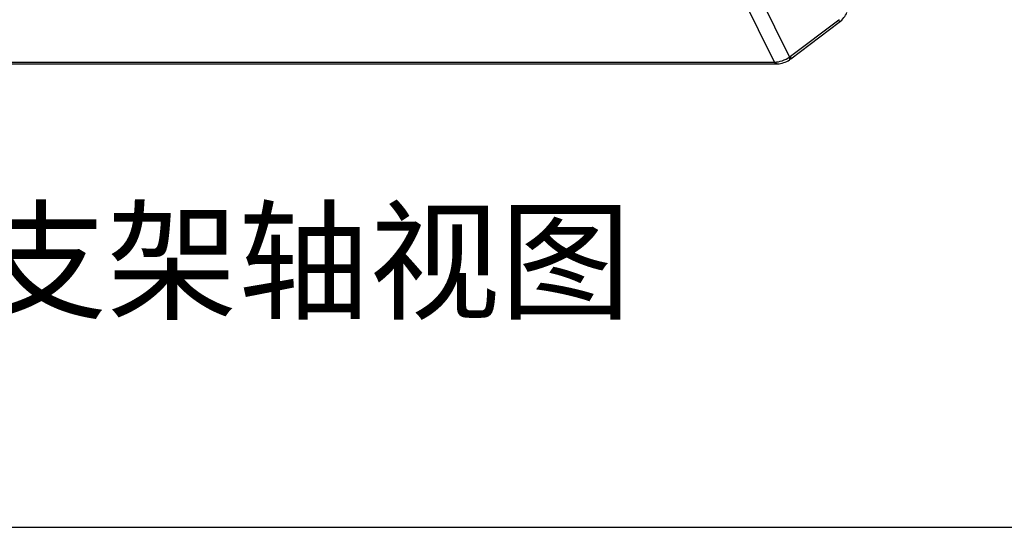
# Model space of a CAD drawing. Header units: millimetres. Extents: x 0 to 420, y 0 to 297.
# Tile 14 of 54: x 94 to 156, y 0 to 32. Entities that reach past the tile are written whole.
import ezdxf

# ---------------------------------------------------------------- set-up
doc = ezdxf.new("R2010")
doc.units = ezdxf.units.MM
doc.header["$LTSCALE"] = 23.1
doc.layers.get('0').update_dxf_attribs({"linetype": 'CONTINUOUS'})
doc.layers.add('00_COMPONENTS', color=7, linetype='CONTINUOUS')
doc.layers.add('50_ALL_DETAILS', color=7, linetype='CONTINUOUS')
doc.styles.get("Standard").update_dxf_attribs({"font": 'simfang.ttf'})

msp = doc.modelspace()

# ---------------------------------------------------------------- linework, layer by layer
at = {"color": 7}
msp.add_line((0, 0), (420, 0), dxfattribs=at)
at = {"layer": '00_COMPONENTS', "color": 7}
for p, q in [((141.2433, 29.0542), (138.5664, 34.5092)), ((142.1853, 29.376), (139.4628, 34.9238)), ((142.2515, 29.4234), (145.2606, 31.7033)), ((142.2775, 29.2615), (145.2865, 31.5413)), ((145.2606, 31.7033), (145.2865, 31.5413)), ((145.2664, 31.7077), (145.2945, 31.5474)), ((70.9384, 29.0538), (141.2119, 29.0538)), ((71.1159, 28.9457), (141.3895, 28.9457)), ((141.2119, 29.0538), (141.3895, 28.9457)), ((141.2433, 29.0542), (141.4361, 28.9471)), ((142.1853, 29.376), (142.182, 29.195)), ((142.2515, 29.4234), (142.2775, 29.2615))]:
    msp.add_line(p, q, dxfattribs=at)
for centre, radius, start, end in [((144.0317, 33.1836), 2.0668, 307.382244, 307.659232), ((141.212, 30.3821), 1.3283, 269.998227, 271.352988), ((141.3552, 30.8117), 1.8663, 271.052629, 272.484451), ((141.078, 30.8822), 2.0163, 303.200076, 306.505554), ((141.3485, 30.6158), 1.4958, 304.016691, 307.137473)]:
    msp.add_arc(centre, radius, start, end, dxfattribs=at)
for points, knots in [([(145.2945, 31.5474), (145.4026, 31.6309), (145.592, 31.8155), (145.7271, 32.0438), (145.7735, 32.1596)], [0, 0, 0, 0, 0.5228026, 1, 1, 1, 1]), ([(141.2433, 29.0542), (141.4083, 29.0563), (141.7444, 29.1198), (142.0464, 29.277), (142.1853, 29.376)], [0, 0, 0, 0, 0.4917489, 1, 1, 1, 1]), ([(141.4361, 28.9471), (141.5673, 28.9528), (141.8308, 29.0038), (142.0707, 29.1221), (142.182, 29.195)], [0, 0, 0, 0, 0.4968069, 1, 1, 1, 1])]:
    msp.add_open_spline(points, degree=3, knots=knots, dxfattribs=at)

# ---------------------------------------------------------------- texts
at = {"layer": '50_ALL_DETAILS', "color": 7}
msp.add_text('安装支架轴视图', height=6, dxfattribs=at).set_placement((75.009, 13.6142))

doc.saveas('drawing.dxf')
